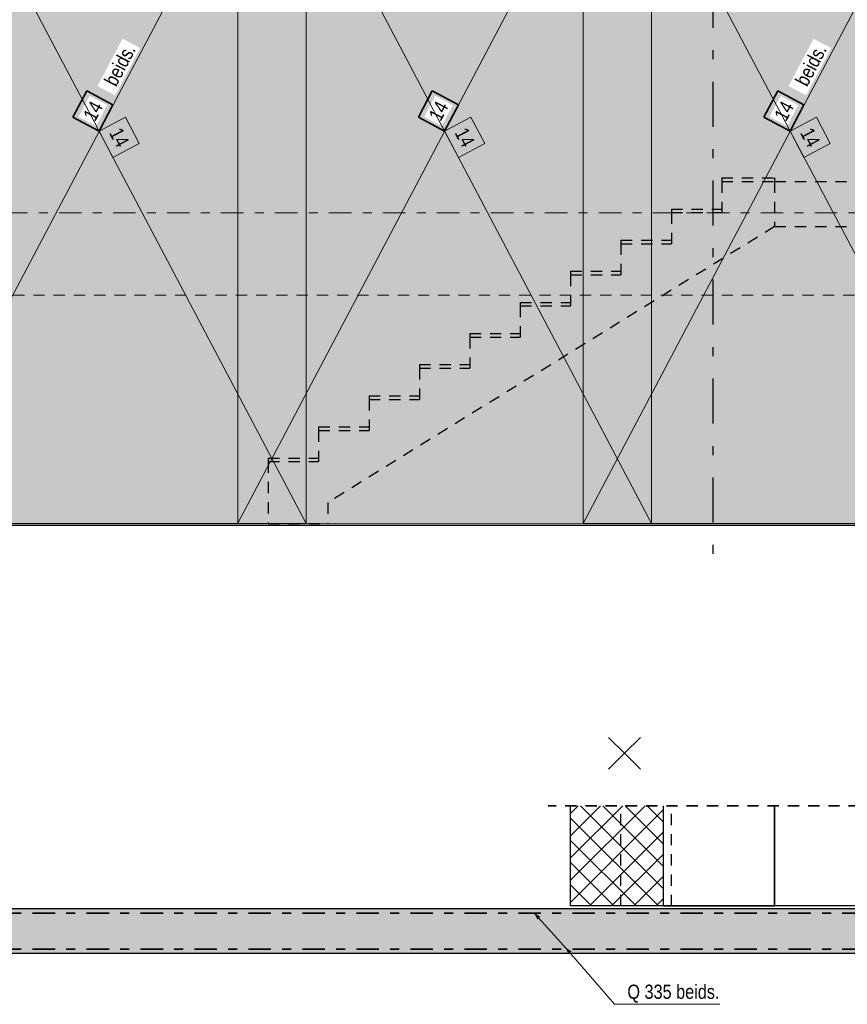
# Model space of a CAD drawing. Header units: millimetres. Extents: x -20 to 84, y 0 to 50.
# Tile 17 of 22: x 48 to 58, y 23 to 34. Entities that reach past the tile are written whole.
import ezdxf

# ---------------------------------------------------------------- set-up
doc = ezdxf.new("R2010")
doc.units = ezdxf.units.MM
for name, pattern in [('DASHDOT', [1, 0.5, -0.25, 0, -0.25]), ('DASHDOTX2', [2, 1, -0.5, 0, -0.5]), ('HIDDEN', [0.375, 0.25, -0.125])]:
    doc.linetypes.add(name, pattern=pattern)
doc.layers.add('Achsen', color=7, linetype='Continuous', lineweight=20)
doc.layers.add('Schraffuren', color=7, linetype='Continuous', lineweight=20)
doc.styles.add('Arial Narrow', font='ARIALN.TTF')

msp = doc.modelspace()

# ---------------------------------------------------------------- hatches: boundary and pattern name
at = {"lineweight": 35, "true_color": 0xffffff}
for points in [[(49.095795, 33.547984), (48.941822, 33.256106), (49.2337, 33.102134), (49.387672, 33.394012)], [(52.935792, 33.548058), (52.781822, 33.256179), (53.0737, 33.102209), (53.227671, 33.394088)], [(56.775793, 33.547984), (56.621821, 33.256106), (56.913698, 33.102134), (57.06767, 33.394012)]]:
    msp.add_hatch(color=7, dxfattribs=at).paths.add_polyline_path(points)
at = {"layer": 'Schraffuren', "lineweight": 50, "true_color": 0xd7ffd7}
msp.add_hatch(color=254, dxfattribs=at).paths.add_polyline_path([(44.783348, 28.722137), (63.513525, 28.722137), (63.513525, 37.522135), (37.903348, 37.522137), (37.903348, 28.722137), (39.783348, 28.722137), (39.783348, 33.392137), (44.783348, 33.392137)])
at = {"layer": 'Schraffuren', "lineweight": 13}
h = msp.add_hatch(dxfattribs=at)
h.set_pattern_fill('FT', color=6, scale=0.01, angle=45, style=0, pattern_type=2)
h.set_pattern_definition([(45, (0, 0), (-0.1237437, 0.1237437), []), (135, (0, 0), (-0.1237437, -0.1237437), [])])
h.paths.add_polyline_path([(55.507014, 24.488614), (54.473347, 24.488614), (54.473347, 25.602274), (55.507014, 25.602274)])
at = {"layer": 'Schraffuren', "lineweight": 13, "true_color": 0xd7ffd7}
msp.add_hatch(color=254, dxfattribs=at).paths.add_polyline_path([(63.113699, 24.458614), (63.613699, 23.958614), (44.783348, 23.958614), (44.783348, 24.458614)])

# ---------------------------------------------------------------- linework, layer by layer
at = {"color": 3, "linetype": 'DASHDOTX2', "lineweight": 25, "ltscale": 0.5}
msp.add_line((56.053369, 39.151449), (56.053369, 28.374805), dxfattribs=at)
at = {"color": 7, "linetype": 'Continuous', "lineweight": 18, "ltscale": 0.5}
for p, q in [((46.933701, 28.742136), (51.533699, 37.462133)), ((50.773702, 37.462281), (50.773702, 28.742281)), ((55.373623, 37.462137), (50.773778, 28.742281)), ((51.533699, 28.742136), (51.533699, 37.462133)), ((54.613699, 37.462133), (54.613699, 28.742136)), ((54.613699, 28.742136), (59.213697, 37.462133)), ((55.373699, 28.742137), (55.373699, 37.462137)), ((46.933701, 28.742136), (51.533699, 28.742136)), ((50.773702, 28.742281), (55.373699, 28.742137)), ((54.613699, 28.742136), (59.213697, 28.742136)), ((55.373699, 28.742137), (55.373699, 28.742137))]:
    msp.add_line(p, q, dxfattribs=at)
at = {"color": 9, "linetype": 'Continuous', "lineweight": 0, "ltscale": 0.5}
for p, q in [((50.7737, 37.462283), (50.7737, 28.742283)), ((51.533699, 28.742138), (51.533699, 37.462135)), ((54.613698, 37.462135), (54.613698, 28.742138)), ((55.373698, 28.742139), (55.373698, 37.462139)), ((49.67955, 32.964231), (49.525578, 33.256109)), ((53.519548, 32.964302), (53.365578, 33.256181)), ((57.359547, 32.964231), (57.205575, 33.256109)), ((49.2337, 33.102137), (49.387672, 32.810259)), ((53.073699, 33.102211), (53.227669, 32.810332)), ((56.913697, 33.102136), (57.067669, 32.810259)), ((49.387672, 32.810259), (49.67955, 32.964231)), ((53.227669, 32.810332), (53.519548, 32.964302)), ((57.067669, 32.810259), (57.359547, 32.964231)), ((46.933701, 28.742138), (51.533699, 28.742138)), ((50.7737, 28.742283), (55.373698, 28.742139)), ((54.613698, 28.742138), (59.213696, 28.742138)), ((55.373698, 28.742139), (55.373698, 28.742139))]:
    msp.add_line(p, q, dxfattribs=at)
at = {"color": 2, "linetype": 'Continuous', "lineweight": 35, "ltscale": 0.5}
for p, q in [((49.095795, 33.547984), (48.941822, 33.256106)), ((49.387672, 33.394012), (49.095795, 33.547984)), ((52.935792, 33.548058), (52.781822, 33.256179)), ((53.227671, 33.394088), (52.935792, 33.548058)), ((56.775793, 33.547984), (56.621821, 33.256106)), ((57.06767, 33.394012), (56.775793, 33.547984)), ((49.2337, 33.102134), (49.387672, 33.394012)), ((53.0737, 33.102209), (53.227671, 33.394088)), ((56.913698, 33.102134), (57.06767, 33.394012)), ((48.941822, 33.256106), (49.2337, 33.102134)), ((52.781822, 33.256179), (53.0737, 33.102209)), ((56.621821, 33.256106), (56.913698, 33.102134))]:
    msp.add_line(p, q, dxfattribs=at)
at = {"color": 3, "linetype": 'HIDDEN', "lineweight": 25, "ltscale": 0.5}
for p, q in [((56.153347, 32.582135), (56.741202, 32.582135)), ((56.153347, 32.582135), (56.153347, 32.542135)), ((56.153347, 32.542135), (56.741202, 32.542135)), ((56.153347, 32.542135), (56.153347, 32.196135)), ((56.741202, 32.582135), (56.741202, 32.542135)), ((56.741202, 32.542135), (59.482981, 32.542135)), ((56.741202, 32.542135), (56.741202, 32.042135)), ((55.593347, 32.236135), (56.153347, 32.236135)), ((55.593347, 32.236135), (55.593347, 32.196135)), ((55.593347, 32.196135), (56.153347, 32.196135)), ((55.593347, 32.196135), (55.593347, 31.850135)), ((56.741202, 32.042135), (51.775953, 28.97432)), ((56.741202, 32.042135), (59.482981, 32.042135)), ((55.033347, 31.890135), (55.593347, 31.890135)), ((55.033347, 31.890135), (55.033347, 31.850135)), ((55.033347, 31.850135), (55.593347, 31.850135)), ((55.033347, 31.850135), (55.033347, 31.504135)), ((54.473347, 31.544135), (55.033347, 31.544135)), ((54.473347, 31.544135), (54.473347, 31.504135)), ((54.473347, 31.504135), (55.033347, 31.504135)), ((54.473347, 31.504135), (54.473347, 31.158135)), ((53.913347, 31.198135), (54.473347, 31.198135)), ((53.913347, 31.198135), (53.913347, 31.158135)), ((53.913347, 31.158135), (54.473347, 31.158135)), ((53.913347, 31.158135), (53.913347, 30.812135)), ((53.353347, 30.852135), (53.913347, 30.852135)), ((53.353347, 30.852135), (53.353347, 30.812135)), ((53.353347, 30.812135), (53.913347, 30.812135)), ((53.353347, 30.812135), (53.353347, 30.466135)), ((52.793347, 30.506135), (53.353347, 30.506135)), ((52.793347, 30.506135), (52.793347, 30.466135)), ((52.793347, 30.466135), (53.353347, 30.466135)), ((52.793347, 30.466135), (52.793347, 30.120135)), ((52.233347, 30.160135), (52.793347, 30.160135)), ((52.233347, 30.160135), (52.233347, 30.120135)), ((52.233347, 30.120135), (52.793347, 30.120135)), ((52.233347, 30.120135), (52.233347, 29.774135)), ((51.673347, 29.814135), (52.233347, 29.814135)), ((51.673347, 29.814135), (51.673347, 29.774135)), ((51.673347, 29.774135), (52.233347, 29.774135)), ((51.673347, 29.774135), (51.673347, 29.428135)), ((51.113347, 29.468135), (51.673347, 29.468135)), ((51.113347, 29.468135), (51.113347, 29.428135)), ((51.113347, 29.428135), (51.673347, 29.428135)), ((51.113347, 29.428135), (51.113347, 28.742135)), ((51.775953, 28.97432), (51.775953, 28.742135)), ((51.113347, 28.742135), (51.775953, 28.742135)), ((55.033347, 24.488614), (55.033347, 25.602274)), ((55.593347, 24.488614), (55.593347, 25.602274))]:
    msp.add_line(p, q, dxfattribs=at)
at = {"color": 9, "linetype": 'DASHDOT', "lineweight": 0, "ltscale": 0.5}
msp.add_line((65.237903, 32.192475), (36.577747, 32.192475), dxfattribs=at)
at = {"color": 9, "linetype": 'HIDDEN', "lineweight": 0, "ltscale": 0.5}
msp.add_line((36.577747, 31.279583), (65.237903, 31.279583), dxfattribs=at)
at = {"color": 2, "linetype": 'Continuous', "lineweight": 35}
for q in [(54.896177, 26.36273), (55.249731, 26.36273), (54.896177, 26.009176), (55.249731, 26.009176)]:
    msp.add_line((55.072954, 26.185953), q, dxfattribs=at)
at = {"color": 2, "linetype": 'HIDDEN', "lineweight": 35, "ltscale": 0.5}
msp.add_line((60.163347, 25.602274), (54.223347, 25.602274), dxfattribs=at)
at = {"color": 2, "linetype": 'DASHDOT', "lineweight": 35, "ltscale": 0.5}
for p, q in [((44.893578, 24.408614), (63.113699, 24.408614)), ((44.893578, 24.008614), (63.113699, 24.008614))]:
    msp.add_line(p, q, dxfattribs=at)
at = {"color": 5, "linetype": 'Continuous', "lineweight": 18}
for p, q in [((54.426807, 24.012953), (54.080366, 24.397187)), ((54.108604, 24.34186), (54.080366, 24.397187)), ((54.080366, 24.397187), (54.132485, 24.363391)), ((54.962215, 23.395658), (54.426807, 24.012953)), ((54.453975, 23.957092), (54.426807, 24.012953)), ((54.426807, 24.012953), (54.478265, 23.97816)), ((56.133814, 23.395658), (54.962215, 23.395658))]:
    msp.add_line(p, q, dxfattribs=at)
at = {"layer": 'Achsen', "color": 2, "linetype": 'Continuous', "lineweight": 35}
for q in [(56.741202, 25.602274), (55.507014, 24.488614)]:
    msp.add_line((56.741202, 24.488614), q, dxfattribs=at)
at = {"layer": 'Achsen', "color": 3, "linetype": 'Continuous', "lineweight": 25}
msp.add_line((59.482981, 24.488614), (56.741202, 24.488614), dxfattribs=at)
at = {"layer": 'Schraffuren', "color": 3, "linetype": 'Continuous', "lineweight": 25}
for p, q in [((44.783348, 28.722137), (63.513525, 28.722137)), ((54.473347, 24.488614), (54.473347, 25.602274)), ((55.507014, 24.488614), (55.507014, 25.602274)), ((59.513347, 24.458614), (44.783348, 24.458614)), ((55.507014, 24.488614), (54.473347, 24.488614)), ((63.613699, 23.958614), (44.783348, 23.958614))]:
    msp.add_line(p, q, dxfattribs=at)

# ---------------------------------------------------------------- texts
at = {"color": 2, "lineweight": 35, "style": 'Arial Narrow'}
msp.add_text('Q 335 beids.', height=0.1575, dxfattribs=at).set_placement((55.104763, 23.456725))
at = {"color": 9, "lineweight": 0, "char_height": 0.1575, "attachment_point": 1, "line_spacing_factor": 0.9, "style": 'Arial Narrow'}
for insert, rotation in [((49.479981, 33.15769), 297.8126727), ((53.31998, 33.157762), 297.8122718), ((57.159978, 33.157689), 297.8126727)]:
    msp.add_mtext('14', dxfattribs=dict(at, insert=insert, rotation=rotation))

# ---------------------------------------------------------------- next in the draw order: texts
at = {"color": 2, "lineweight": 35, "char_height": 0.1575, "attachment_point": 1, "line_spacing_factor": 0.9, "style": 'Arial Narrow', "bg_fill": 3, "box_fill_scale": 1.2, "bg_fill_color": 256, "bg_fill_true_color": 13158600, "bg_fill_transparency": 0}
for s, insert, rotation in [(' beids.', (49.258635, 33.615562), 62.1873273), (' beids.', (56.938636, 33.615562), 62.1873273), ('14', (49.048798, 33.27404), 62.1873273), ('14', (52.888797, 33.274114), 62.1877282), ('14', (56.728796, 33.27404), 62.1873273)]:
    msp.add_mtext(s, dxfattribs=dict(at, insert=insert, rotation=rotation))

# ---------------------------------------------------------------- next in the draw order: linework, layer by layer
at = {"color": 9, "linetype": 'Continuous', "lineweight": 0, "ltscale": 0.5}
for p, q in [((51.533699, 28.742138), (46.933701, 37.462135)), ((50.7737, 37.462283), (55.373698, 28.742139)), ((59.213696, 28.742138), (54.613698, 37.462135)), ((49.525578, 33.256109), (49.2337, 33.102137)), ((53.365578, 33.256181), (53.073699, 33.102211)), ((57.205575, 33.256109), (56.913697, 33.102136))]:
    msp.add_line(p, q, dxfattribs=at)

doc.saveas('drawing.dxf')
